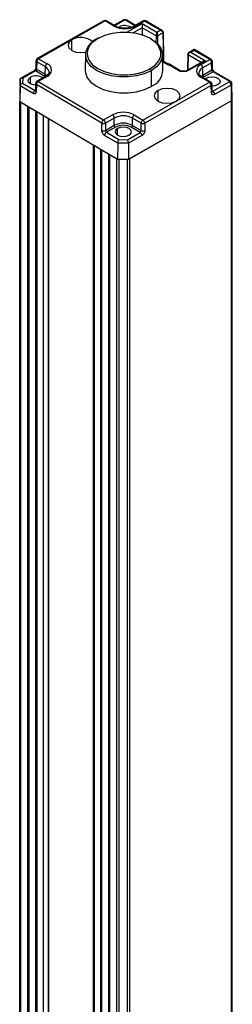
# Model space of a CAD drawing. Header units: millimetres. Extents: x 0 to 1189, y 0 to 841.
# Tile 7 of 12: x 568 to 589, y 279 to 374. Entities that reach past the tile are written whole.
import ezdxf

# ---------------------------------------------------------------- set-up
doc = ezdxf.new("R2010")
doc.units = ezdxf.units.MM

msp = doc.modelspace()

# ---------------------------------------------------------------- linework, layer by layer
at = {"color": 7, "linetype": 'Continuous', "lineweight": 25}
for p, q in [((576.4704, 373.7881), (570.045, 370.1429)), ((576.5938, 373.7748), (570.1683, 370.1296)), ((577.432, 373.2824), (576.5938, 373.7748)), ((577.5586, 373.2938), (576.7204, 373.7862)), ((578.3422, 373.8469), (577.4646, 373.349)), ((579.5339, 373.3475), (578.6878, 373.8445)), ((580.2767, 373.7689), (579.4237, 373.285)), ((580.4, 373.7556), (579.5471, 373.2717)), ((580.1902, 373.515), (581.5921, 372.6915)), ((581.9071, 372.8703), (580.4, 373.7556)), ((582.1428, 372.8176), (580.5266, 373.767)), ((580.1872, 373.1104), (580.187, 372.4132)), ((581.5218, 372.3264), (580.1872, 373.1104)), ((581.5921, 372.6915), (581.9071, 372.8703)), ((582.1922, 372.6291), (581.6573, 372.3257)), ((582.1922, 372.6291), (582.2302, 370.072)), ((582.2751, 370.1348), (582.2209, 372.671)), ((585.1948, 371.0079), (584.6578, 370.7033)), ((585.2072, 370.9316), (584.8921, 370.7529)), ((584.8921, 370.7529), (586.294, 369.9294)), ((586.7143, 370.0463), (585.2072, 370.9316)), ((586.8409, 370.0577), (585.2248, 371.0071)), ((569.9185, 369.9331), (569.8973, 369.2334)), ((569.9901, 369.8279), (569.9689, 369.1283)), ((570.8282, 369.3355), (569.9901, 369.8279)), ((570.1683, 370.1296), (571.0065, 369.6372)), ((574.7073, 370.5285), (574.675, 369.016)), ((582.1744, 369.016), (582.1421, 370.5285)), ((582.1528, 370.0281), (582.2302, 370.072)), ((582.7147, 369.599), (582.1549, 369.9278)), ((582.2751, 369.8572), (582.2751, 370.1338)), ((586.0469, 369.8725), (584.3816, 368.9278)), ((586.294, 369.9294), (584.4537, 368.8854)), ((584.5784, 370.5558), (584.5456, 369.0208)), ((585.8613, 369.5624), (586.7143, 370.0463)), ((586.8895, 369.7428), (586.0365, 369.2589)), ((586.9106, 369.0429), (586.8895, 369.7428)), ((586.9853, 369.1498), (586.9642, 369.8497)), ((569.7338, 368.9634), (568.4599, 368.2407)), ((569.8571, 368.9501), (568.6347, 368.2566)), ((570.7106, 368.4487), (569.8571, 368.9501)), ((569.9689, 369.1283), (570.8176, 368.6297)), ((570.8176, 368.6297), (570.8282, 369.3355)), ((581.0304, 368.9713), (581.0531, 367.4452)), ((582.7465, 369.5357), (582.7108, 369.5154)), ((582.7468, 369.6192), (582.7112, 369.5989)), ((583.8482, 368.8885), (582.7465, 369.5357)), ((583.924, 368.9298), (582.7503, 369.6192)), ((584.4537, 368.8854), (583.8482, 368.8885)), ((584.3967, 368.9316), (583.9077, 368.934)), ((586.047, 368.553), (586.0365, 369.2589)), ((586.047, 368.553), (586.9106, 369.0429)), ((587.0206, 368.8636), (586.1521, 368.3709)), ((588.5842, 367.9451), (587.0206, 368.8636)), ((588.7108, 367.9565), (587.1473, 368.875)), ((568.3857, 368.1171), (568.3534, 366.6108)), ((568.3767, 367.5203), (568.3857, 368.1171)), ((568.6347, 368.2566), (568.6275, 367.7793)), ((568.6275, 367.7793), (569.8288, 367.0737)), ((570.8647, 368.4295), (570.0118, 367.9456)), ((570.9881, 368.4162), (570.1351, 367.9323)), ((570.1351, 367.9323), (576.4494, 364.223)), ((570.8619, 368.4279), (570.8647, 368.4295)), ((580.2556, 364.2038), (586.6811, 367.849)), ((586.6811, 367.849), (585.8429, 368.3414)), ((586.8077, 367.8604), (585.9695, 368.3528)), ((586.2601, 368.1821), (586.3583, 368.2498)), ((586.9923, 366.9872), (588.5834, 367.8898)), ((568.3767, 367.5203), (568.3442, 365.9985)), ((569.6505, 366.772), (568.3767, 367.5203)), ((569.8852, 367.7358), (569.8641, 367.0361)), ((569.9568, 367.6306), (569.9357, 366.931)), ((576.2711, 363.9213), (569.9568, 367.6306)), ((586.8563, 367.5455), (580.4308, 363.9003)), ((586.8774, 366.8456), (586.8563, 367.5455)), ((586.9521, 366.9525), (586.9309, 367.6524)), ((588.7586, 367.5863), (587.1675, 366.6837)), ((588.7586, 367.5863), (588.7813, 366.0588)), ((588.8859, 366.2054), (588.8535, 367.7194)), ((568.3534, 366.6108), (568.3442, 365.9985)), ((568.3442, 365.9985), (577.8065, 360.4399)), ((568.3525, 366.551), (568.3451, 366.0583)), ((568.3451, 231.3291), (568.3451, 365.998)), ((568.4168, 365.9559), (569.1152, 365.5456)), ((568.4168, 365.9559), (568.4168, 231.2266)), ((578.8671, 360.4345), (588.7813, 366.0588)), ((578.9409, 360.4764), (588.7813, 366.0588)), ((588.7813, 366.0588), (588.7813, 231.3296)), ((588.8859, 231.4737), (588.8859, 366.203)), ((569.1152, 365.5456), (569.1152, 230.8164)), ((569.2203, 365.4838), (569.8862, 365.0927)), ((569.2203, 365.4838), (569.2203, 230.7546)), ((569.8862, 365.0927), (569.8862, 230.3634)), ((569.9913, 365.0309), (570.6046, 364.6706)), ((569.9913, 365.0309), (569.9913, 230.3017)), ((570.6046, 364.6706), (570.6046, 229.9414)), ((571.1465, 230.0006), (571.1465, 364.3523)), ((576.4494, 364.223), (577.3023, 364.7069)), ((577.4775, 364.4034), (576.6246, 363.9195)), ((577.488, 363.6975), (577.4775, 364.4034)), ((579.2285, 363.6887), (579.2392, 364.3945)), ((580.0773, 363.9021), (579.2392, 364.3945)), ((579.4174, 364.6962), (580.2556, 364.2038)), ((576.2709, 363.2093), (576.2711, 363.9213)), ((576.6246, 363.9195), (576.6244, 363.2076)), ((576.6244, 363.2076), (577.488, 363.6975)), ((577.5931, 363.5154), (576.7246, 363.0227)), ((576.7246, 363.0227), (577.9259, 362.317)), ((578.7526, 362.3128), (579.975, 363.0063)), ((579.975, 363.0063), (579.1215, 363.5077)), ((579.2285, 363.6887), (580.0772, 363.1902)), ((580.0772, 363.1902), (580.0773, 363.9021)), ((580.4308, 363.9003), (580.4306, 363.1884)), ((577.8201, 361.9727), (576.5463, 362.721)), ((577.9259, 362.317), (578.7526, 362.3128)), ((580.1502, 362.7028), (578.854, 361.9675)), ((575.4457, 361.8267), (575.4457, 227.1802)), ((575.546, 361.7678), (576.1593, 361.4075)), ((575.546, 361.7678), (575.546, 227.0385)), ((576.1593, 361.4075), (576.1593, 226.6783)), ((576.2645, 361.3457), (576.9303, 360.9546)), ((576.2645, 361.3457), (576.2645, 226.6165)), ((577.8201, 361.9727), (577.8065, 360.4399)), ((578.854, 361.9675), (577.8201, 361.9727)), ((578.854, 361.9675), (578.8671, 360.4345)), ((576.9303, 360.9546), (576.9303, 226.2253)), ((577.0355, 360.8928), (577.7339, 360.4825)), ((577.0355, 360.8928), (577.0355, 226.1636)), ((577.7339, 225.7533), (577.7339, 360.4825)), ((577.8065, 360.4399), (578.8671, 360.4345)), ((577.91, 360.4394), (578.7635, 360.4351)), ((577.91, 360.4394), (577.91, 225.7101)), ((578.7635, 225.7058), (578.7635, 360.4351)), ((578.9409, 360.4764), (578.9409, 225.7472))]:
    msp.add_line(p, q, dxfattribs=at)
at = {"color": 8, "linetype": 'Continuous', "lineweight": 25}
for p, q in [((578.4655, 373.8336), (577.5367, 373.3067)), ((579.4596, 373.3054), (578.5612, 373.8331)), ((578.7101, 372.6754), (580.1902, 373.515)), ((580.1872, 373.1104), (579.3166, 372.6166)), ((573.3869, 370.9194), (573.3869, 371.9488)), ((581.5218, 372.3264), (581.5123, 371.6974)), ((581.6573, 372.3257), (581.6688, 371.5502)), ((582.7108, 369.5154), (582.1568, 369.8409)), ((582.2302, 370.072), (582.2302, 369.8836)), ((584.6058, 370.5146), (584.5836, 369.0424)), ((585.8699, 369.7721), (584.6058, 370.5146)), ((569.3981, 367.6821), (569.3884, 368.3353)), ((570.7972, 368.3912), (570.7106, 368.4487)), ((586.1521, 368.3709), (586.0511, 368.3049)), ((586.3602, 368.1233), (586.3583, 368.2498)), ((569.8288, 367.0737), (569.8659, 367.0947)), ((581.7102, 366.0298), (581.7102, 367.0592)), ((586.9503, 367.0119), (586.9923, 366.9872)), ((571.0996, 364.3799), (571.0996, 229.9389)), ((571.1031, 364.3778), (571.1031, 229.9409)), ((577.809, 362.7411), (577.7993, 363.3943))]:
    msp.add_line(p, q, dxfattribs=at)
at = {"color": 7, "linetype": 'Continuous', "lineweight": 25, "flags": 128}
for points in [[(581.7292, 371.3988), (581.462, 371.7029), (580.9694, 372.066), (580.3491, 372.3567), (579.6324, 372.5604), (578.8551, 372.6669), (578.0562, 372.671), (577.2758, 372.5723), (576.553, 372.3758), (575.9241, 372.0914)], [(573.3869, 371.9488), (573.1124, 371.716), (573.0131, 371.4404), (573.1041, 371.1638), (573.3715, 370.9283), (573.7746, 370.7698), (574.2521, 370.7125), (574.7313, 370.765), (574.7352, 370.7659)], [(581.0304, 368.9713), (580.3751, 368.6749), (579.6219, 368.4702), (578.8087, 368.3674), (577.9762, 368.3716), (577.1663, 368.4826), (576.4194, 368.6949), (575.7731, 368.9978), (575.2597, 369.3761), (574.9051, 369.8109), (574.7269, 370.2804), (574.7342, 370.7609), (574.9265, 371.2285), (575.2942, 371.6597), (575.819, 372.0328)], [(580.9537, 372.0751), (581.0763, 372.0063), (581.5897, 371.628), (581.9443, 371.1932), (582.1225, 370.7237), (582.1152, 370.2432), (581.9229, 369.7756), (581.5552, 369.3444), (581.0304, 368.9713)], [(574.8805, 370.3865), (575.0471, 369.9591), (575.3874, 369.5419), (575.88, 369.1788), (576.5003, 368.8881), (577.217, 368.6844), (577.9943, 368.5778), (578.7932, 368.5738), (579.5736, 368.6725), (580.2964, 368.869), (580.9253, 369.1534)], [(574.675, 369.016), (574.6948, 368.7657), (574.8745, 368.2922), (575.2322, 367.8536), (575.75, 367.472), (576.4019, 367.1664), (577.1553, 366.9523), (577.9723, 366.8403), (578.812, 366.8361), (579.6323, 366.9398), (580.392, 367.1463), (581.0531, 367.4452)], [(569.8799, 367.5586), (569.6324, 367.5934), (569.3787, 367.6931), (569.2104, 367.8413), (569.1531, 368.0153), (569.2156, 368.1888), (569.3884, 368.3353)], [(586.3583, 368.2498), (586.615, 368.3469), (586.9165, 368.38), (587.217, 368.3439), (587.4707, 368.2442), (587.639, 368.096), (587.6963, 367.9219), (587.6338, 367.7484), (587.461, 367.602)], [(581.7102, 367.0592), (581.4357, 366.8265), (581.3364, 366.5508), (581.4274, 366.2742), (581.6948, 366.0388), (582.0979, 365.8803), (582.5754, 365.823), (583.0546, 365.8755), (583.4625, 366.0298)], [(583.4625, 366.0298), (583.737, 366.2626), (583.8363, 366.5382), (583.7453, 366.8149), (583.4779, 367.0503), (583.0748, 367.2088), (582.5973, 367.2661), (582.1181, 367.2136), (581.7102, 367.0592)], [(587.461, 367.602), (587.2043, 367.5048), (586.9364, 367.472)], [(577.7993, 363.3943), (577.6265, 363.2478), (577.564, 363.0743), (577.6213, 362.9003), (577.7896, 362.7521), (578.0433, 362.6523), (578.3438, 362.6163), (578.6453, 362.6493), (578.902, 362.7465)], [(578.902, 362.7465), (579.0748, 362.8929), (579.1373, 363.0664), (579.08, 363.2405), (578.9117, 363.3887), (578.658, 363.4884), (578.3575, 363.5245), (578.056, 363.4914), (577.7993, 363.3943)]]:
    msp.add_lwpolyline(points, dxfattribs=at)
at = {"color": 8, "linetype": 'Continuous', "lineweight": 25, "flags": 128}
for points in [[(580.9253, 369.1534), (581.4289, 369.5114), (581.7818, 369.9252), (581.9663, 370.3739), (581.9733, 370.8351), (581.8023, 371.2856), (581.7292, 371.3988)], [(570.8176, 368.6297), (570.969, 368.5213), (570.9841, 368.5076)], [(585.8642, 368.4211), (585.8923, 368.4461), (586.047, 368.553)]]:
    msp.add_lwpolyline(points, dxfattribs=at)
at = {"color": 7, "linetype": 'Continuous', "lineweight": 25}
for centre, radius, start, end in [((576.5938, 373.5706), 0.25, 59.567798, 119.566201), ((578.5129, 373.741), 0.104, 62.319592, 117.103111), ((580.4, 373.5515), 0.25, 59.567798, 119.566201), ((578.4998, 375.318), 2.2987, 242.319592, 297.103111), ((578.4967, 372.1617), 1.1665, 59.133689, 118.093224), ((574.244, 370.4231), 1.7499, 48.989611, 119.325818), ((575.8828, 372.0419), 0.0645, 50.125112, 188.142346), ((570.1683, 369.9255), 0.25, 119.566201, 178.268197), ((570.3717, 369.8059), 0.3823, 122.141177, 176.700348), ((582.203, 370.1388), 0.0721, 292.136074, 356.82149), ((582.2028, 370.1391), 0.0725, 292.24225, 355.769349), ((586.5019, 369.7214), 0.3881, 3.159957, 56.833803), ((586.7143, 369.8421), 0.25, 1.731276, 59.567798), ((571.2099, 369.3135), 0.3823, 122.141177, 176.700348), ((570.7655, 369.0302), 0.6531, 289.923259, 68.344591), ((580.7979, 368.9585), 0.2329, 3.159957, 56.833803), ((580.3381, 369.1413), 1.8406, 292.859406, 356.098158), ((586.0839, 368.9484), 0.6531, 109.923259, 248.344591), ((585.649, 369.2375), 0.3881, 3.159957, 56.833803), ((569.9354, 367.3471), 1.1295, 54.878228, 118.968965), ((570.1351, 367.7282), 0.25, 119.566201, 178.268197), ((570.3385, 367.6086), 0.3823, 122.141177, 176.700348), ((570.5886, 368.6429), 0.2294, 302.141177, 356.700348), ((586.2795, 368.5658), 0.2329, 183.159957, 236.833803), ((586.4687, 367.5241), 0.3881, 3.159957, 56.833803), ((586.6811, 367.6448), 0.25, 1.731276, 59.567798), ((588.5733, 367.9176), 0.0295, 289.923259, 68.344591), ((588.371, 367.5649), 0.3881, 3.159957, 56.833803), ((570.0322, 366.7499), 0.3823, 122.141177, 176.700348), ((586.7799, 366.6623), 0.3881, 3.159957, 56.833803), ((588.7178, 366.2148), 0.1683, 292.136074, 356.82149), ((588.7172, 366.2154), 0.1692, 292.24225, 355.769349), ((578.3496, 362.6606), 2.2987, 62.319592, 117.103111), ((576.6528, 363.8993), 0.3823, 122.141177, 176.700348), ((576.2371, 363.8981), 0.3881, 3.159957, 56.833803), ((577.09, 364.382), 0.3881, 3.159957, 56.833803), ((578.3498, 362.6991), 1.9145, 62.319592, 117.103111), ((579.6208, 364.3725), 0.3823, 122.141177, 176.700348), ((580.459, 363.8801), 0.3823, 122.141177, 176.700348), ((580.0433, 363.879), 0.3881, 3.159957, 56.833803), ((576.4494, 363.5633), 0.3965, 243.236446, 296.186257), ((576.4496, 364.2753), 0.3965, 243.236446, 296.186257), ((576.928, 362.699), 0.3823, 122.141177, 176.700348), ((578.3498, 362.0136), 1.8916, 62.319592, 117.103111), ((577.7205, 363.7103), 0.2329, 183.159957, 236.833803), ((578.3499, 362.0367), 1.6611, 62.319592, 117.103111), ((578.9995, 363.7019), 0.2294, 302.141177, 356.700348), ((579.7627, 362.6814), 0.3881, 3.159957, 56.833803), ((580.2557, 363.5441), 0.3965, 243.236446, 296.186257), ((580.2559, 364.2561), 0.3965, 243.236446, 296.186257)]:
    msp.add_arc(centre, radius, start, end, dxfattribs=at)
at = {"color": 8, "linetype": 'Continuous', "lineweight": 25}
for centre, radius, start, end in [((576.5208, 373.6772), 0.1218, 53.233083, 114.449136), ((576.6668, 373.6732), 0.1251, 64.602146, 125.706197), ((578.3926, 373.736), 0.1218, 53.233083, 114.449136), ((578.6342, 373.7316), 0.1251, 64.602146, 125.706197), ((580.3271, 373.658), 0.1218, 53.233083, 114.449136), ((580.473, 373.654), 0.1251, 64.602146, 125.706197), ((577.5052, 373.1802), 0.1257, 65.613157, 125.614992), ((579.4737, 373.1709), 0.1247, 53.959023, 113.305099), ((576.4893, 370.5736), 1.6196, 110.423766, 186.632889), ((570.0425, 369.9406), 0.1242, 183.467652, 245.045237), ((570.0954, 370.032), 0.1218, 53.233083, 114.449136), ((586.7869, 369.9486), 0.1217, 63.669145, 126.639197), ((586.8415, 369.8558), 0.1228, 292.983446, 357.142916), ((569.7842, 368.8525), 0.1218, 53.233083, 114.449136), ((570.0213, 369.2409), 0.1242, 183.467652, 245.045237), ((570.581, 368.7826), 0.6057, 3.787663, 65.907922), ((586.2602, 368.7062), 0.5962, 112.029234, 177.899949), ((586.8627, 369.1559), 0.1228, 292.983446, 357.142916), ((587.0933, 368.7659), 0.1217, 63.669145, 126.639197), ((570.0622, 367.8347), 0.1218, 53.233083, 114.449136), ((570.9151, 368.3186), 0.1218, 53.233083, 114.449136), ((585.9159, 368.2398), 0.1251, 64.602146, 125.706197), ((586.754, 367.7474), 0.1251, 64.602146, 125.706197), ((588.6568, 367.8474), 0.1217, 63.63395, 126.642658), ((569.9881, 367.0436), 0.1242, 183.467652, 245.045237), ((570.0093, 367.7433), 0.1242, 183.467652, 245.045237), ((586.8083, 367.6585), 0.1228, 292.983446, 357.142916), ((586.8295, 366.9587), 0.1228, 292.983446, 357.142916), ((588.6969, 367.7308), 0.157, 293.113926, 355.87942)]:
    msp.add_arc(centre, radius, start, end, dxfattribs=at)
at = {"color": 7, "linetype": 'Continuous', "lineweight": 25}
for points, knots in [([(578.6878, 373.8445), (578.659, 373.8582), (578.5978, 373.8872), (578.4887, 373.8951), (578.4004, 373.877), (578.3541, 373.8531), (578.3422, 373.8469)], [0, 0, 0, 0, 0.2652878, 0.5639408, 0.8877335, 1, 1, 1, 1]), ([(580.1902, 373.515), (580.1898, 373.4836), (580.189, 373.4212), (580.188, 373.3111), (580.1875, 373.2211), (580.1872, 373.1597), (580.1872, 373.1262), (580.1872, 373.1104)], [0, 0, 0, 0, 0.3098304, 0.6155817, 0.7585041, 0.8858772, 1, 1, 1, 1]), ([(579.4237, 373.285), (579.371, 373.258), (579.2152, 373.1781), (578.8772, 373.0871), (578.4312, 373.0565), (577.9915, 373.1121), (577.7064, 373.2113), (577.5832, 373.2801), (577.5586, 373.2938)], [0, 0, 0, 0, 0.1066626, 0.3148137, 0.5257483, 0.7376494, 0.9475346, 1, 1, 1, 1]), ([(581.5921, 372.6915), (581.5838, 372.6692), (581.5673, 372.6246), (581.5482, 372.5445), (581.5359, 372.4761), (581.5285, 372.4231), (581.5233, 372.3718), (581.5223, 372.3413), (581.5218, 372.3264)], [0, 0, 0, 0, 0.2497092, 0.4991704, 0.6296049, 0.7496947, 0.8769346, 1, 1, 1, 1]), ([(581.5921, 372.6915), (581.5997, 372.6691), (581.6151, 372.6244), (581.6328, 372.5433), (581.6447, 372.4728), (581.6517, 372.4187), (581.6561, 372.3685), (581.6569, 372.3397), (581.6573, 372.3257)], [0, 0, 0, 0, 0.249734, 0.4992199, 0.6355162, 0.7634841, 0.8844543, 1, 1, 1, 1]), ([(581.9071, 372.8703), (581.9414, 372.863), (582.01, 372.8484), (582.0884, 372.8026), (582.1386, 372.756), (582.1681, 372.7158), (582.1879, 372.673), (582.1908, 372.6436), (582.1922, 372.6291)], [0, 0, 0, 0, 0.2497092, 0.4991704, 0.6296049, 0.7496947, 0.8769346, 1, 1, 1, 1]), ([(582.1934, 372.7074), (582.192, 372.7213), (582.1891, 372.7495), (582.1691, 372.7865), (582.1398, 372.8188), (582.1136, 372.8343), (582.1, 372.8423)], [0, 0, 0, 0, 0.2457685, 0.4997817, 0.7396612, 1, 1, 1, 1]), ([(582.1934, 372.7074), (582.2012, 372.7018), (582.2167, 372.6906), (582.2231, 372.6687), (582.2161, 372.6466), (582.2002, 372.635), (582.1922, 372.6291)], [0, 0, 0, 0, 0.2500171, 0.5, 0.7499829, 1, 1, 1, 1]), ([(581.6573, 372.3257), (581.6473, 372.3213), (581.6274, 372.3127), (581.5893, 372.3091), (581.5513, 372.3131), (581.5316, 372.3219), (581.5218, 372.3264)], [0, 0, 0, 0, 0.2500171, 0.5, 0.7499829, 1, 1, 1, 1]), ([(584.6058, 370.5146), (584.598, 370.5206), (584.5825, 370.5324), (584.5761, 370.5545), (584.5832, 370.5763), (584.5991, 370.5873), (584.607, 370.5929)], [0, 0, 0, 0, 0.25001712, 0.5, 0.74998288, 1, 1, 1, 1]), ([(584.8921, 370.7529), (584.8577, 370.7459), (584.7889, 370.7321), (584.7094, 370.6866), (584.6578, 370.639), (584.6284, 370.5979), (584.6098, 370.5559), (584.6071, 370.5282), (584.6058, 370.5146)], [0, 0, 0, 0, 0.249734, 0.4992199, 0.6355162, 0.7634841, 0.8844543, 1, 1, 1, 1]), ([(584.7, 370.7269), (584.6864, 370.719), (584.6604, 370.7038), (584.6312, 370.6718), (584.6113, 370.635), (584.6084, 370.6068), (584.607, 370.5929)], [0, 0, 0, 0, 0.260437, 0.5002186, 0.754277, 1, 1, 1, 1]), ([(585.2552, 370.9891), (585.2478, 370.9926), (585.2332, 370.9996), (585.209, 371.0023), (585.1849, 370.9998), (585.1703, 370.9931), (585.1628, 370.9897)], [0, 0, 0, 0, 0.2546391, 0.5013828, 0.7473934, 1, 1, 1, 1]), ([(586.294, 369.9294), (586.2444, 369.9273), (586.1559, 369.9236), (586.0814, 369.8855), (586.0487, 369.8687)], [0, 0, 0, 0, 0.5603016, 1, 1, 1, 1]), ([(569.8973, 369.2334), (569.8942, 369.2084), (569.8879, 369.1584), (569.8499, 369.0781), (569.7963, 369.0071), (569.7546, 368.9779), (569.7338, 368.9634)], [0, 0, 0, 0, 0.2498337, 0.4996472, 0.7496743, 1, 1, 1, 1]), ([(569.9689, 369.1283), (569.9678, 369.1183), (569.9656, 369.099), (569.9555, 369.0683), (569.942, 369.0397), (569.9212, 369.0069), (569.8924, 368.9735), (569.8683, 368.9575), (569.8571, 368.9501)], [0, 0, 0, 0, 0.154222, 0.3001559, 0.4377981, 0.5671456, 0.7999903, 1, 1, 1, 1]), ([(571.18, 368.8237), (571.1816, 368.8169), (571.1952, 368.7588), (571.1359, 368.6498), (570.9984, 368.509), (570.8874, 368.443), (570.8647, 368.4295)], [0, 0, 0, 0, 0.0581819, 0.4923326, 0.8961713, 1, 1, 1, 1]), ([(582.7108, 369.5154), (582.7112, 369.5417), (582.712, 369.589), (582.7127, 369.5935), (582.713, 369.5955)], [0, 0, 0, 0, 0.5544182, 1, 1, 1, 1]), ([(582.7465, 369.5357), (582.7469, 369.5619), (582.7477, 369.6092), (582.7483, 369.6137), (582.7486, 369.6157)], [0, 0, 0, 0, 0.5544182, 1, 1, 1, 1]), ([(583.8482, 368.8885), (583.8634, 368.9072), (583.8855, 368.9344), (583.9024, 368.9293), (583.9076, 368.9277)], [0, 0, 0, 0, 0.6889985, 1, 1, 1, 1]), ([(584.4537, 368.8854), (584.4391, 368.9043), (584.418, 368.9317), (584.4017, 368.9268), (584.3967, 368.9253)], [0, 0, 0, 0, 0.6889985, 1, 1, 1, 1]), ([(585.9695, 368.3528), (585.9247, 368.382), (585.7941, 368.4673), (585.6812, 368.6097), (585.6752, 368.6938), (585.6726, 368.7307)], [0, 0, 0, 0, 0.2266794, 0.6612852, 1, 1, 1, 1]), ([(587.0206, 368.8636), (587.0097, 368.8711), (586.9859, 368.8874), (586.9576, 368.9211), (586.9372, 368.9541), (586.9239, 368.9829), (586.9139, 369.0136), (586.9117, 369.033), (586.9106, 369.0429)], [0, 0, 0, 0, 0.2000097, 0.4328544, 0.5622019, 0.6998441, 0.845778, 1, 1, 1, 1]), ([(587.1473, 368.875), (587.1267, 368.8899), (587.0856, 368.9196), (587.0324, 368.9918), (586.9948, 369.0735), (586.9885, 369.1244), (586.9853, 369.1499)], [0, 0, 0, 0, 0.2496703, 0.499478, 0.7495042, 1, 1, 1, 1]), ([(568.3767, 367.5203), (568.3789, 367.5395), (568.3837, 367.5796), (568.4167, 367.6421), (568.471, 367.7028), (568.5442, 367.7535), (568.6003, 367.7709), (568.6275, 367.7793)], [0, 0, 0, 0, 0.1702239, 0.3556085, 0.5510556, 0.7823536, 1, 1, 1, 1]), ([(568.3857, 368.1171), (568.3879, 368.1352), (568.3926, 368.1731), (568.4255, 368.2198), (568.4793, 368.2546), (568.552, 368.2705), (568.6077, 368.2611), (568.6347, 368.2566)], [0, 0, 0, 0, 0.1702239, 0.3556085, 0.5510556, 0.7823536, 1, 1, 1, 1]), ([(588.8532, 367.7197), (588.8489, 367.7532), (588.8407, 367.8168), (588.7881, 367.9008), (588.7373, 367.9374), (588.7108, 367.9565)], [0, 0, 0, 0, 0.3493365, 0.6611104, 1, 1, 1, 1]), ([(569.9357, 366.931), (569.9295, 366.8881), (569.9165, 366.799), (569.8391, 366.7353), (569.7446, 366.7273), (569.681, 366.7575), (569.6505, 366.772)], [0, 0, 0, 0, 0.2705005, 0.5623965, 0.7895311, 1, 1, 1, 1]), ([(587.1675, 366.6837), (587.1274, 366.6667), (587.044, 366.6313), (586.9476, 366.6646), (586.8899, 366.7415), (586.8814, 366.8118), (586.8774, 366.8456)], [0, 0, 0, 0, 0.2704633, 0.5623481, 0.7895009, 1, 1, 1, 1]), ([(576.5463, 362.721), (576.5071, 362.7497), (576.4255, 362.8096), (576.3334, 362.9517), (576.2799, 363.0929), (576.2738, 363.1715), (576.2709, 363.2093)], [0, 0, 0, 0, 0.2704633, 0.5623481, 0.7895009, 1, 1, 1, 1]), ([(576.6244, 363.2076), (576.6247, 363.1971), (576.6254, 363.1769), (576.6334, 363.1451), (576.645, 363.1154), (576.6636, 363.0813), (576.6904, 363.0467), (576.7138, 363.0303), (576.7246, 363.0227)], [0, 0, 0, 0, 0.154222, 0.3001559, 0.4377981, 0.5671456, 0.7999903, 1, 1, 1, 1]), ([(579.975, 363.0063), (579.986, 363.0138), (580.0099, 363.03), (580.0371, 363.0643), (580.0561, 363.0982), (580.0679, 363.1278), (580.0761, 363.1595), (580.0768, 363.1798), (580.0772, 363.1902)], [0, 0, 0, 0, 0.20000967, 0.43285441, 0.5622019, 0.69984408, 0.84577801, 1, 1, 1, 1]), ([(580.4306, 363.1884), (580.4257, 363.1391), (580.4154, 363.0366), (580.3399, 362.8846), (580.2457, 362.7676), (580.1812, 362.7239), (580.1502, 362.7028)], [0, 0, 0, 0, 0.2705005, 0.5623965, 0.7895311, 1, 1, 1, 1]), ([(577.8201, 361.9727), (577.8211, 361.9927), (577.8231, 362.0344), (577.837, 362.1081), (577.8599, 362.1872), (577.8908, 362.2629), (577.9144, 362.2993), (577.9259, 362.317)], [0, 0, 0, 0, 0.1702239, 0.3556085, 0.5510556, 0.7823536, 1, 1, 1, 1]), ([(578.854, 361.9675), (578.853, 361.9875), (578.8511, 362.0293), (578.8378, 362.1031), (578.8158, 362.1824), (578.7863, 362.2583), (578.7636, 362.295), (578.7526, 362.3128)], [0, 0, 0, 0, 0.17022387, 0.35560853, 0.55105565, 0.78235362, 1, 1, 1, 1])]:
    msp.add_open_spline(points, degree=3, knots=knots, dxfattribs=at)
at = {"color": 8, "linetype": 'Continuous', "lineweight": 25}
for points, knots in [([(582.1, 372.8423), (582.0705, 372.8539), (582.0114, 372.8771), (581.9419, 372.8725), (581.9071, 372.8703)], [0, 0, 0, 0, 0.4997516, 1, 1, 1, 1]), ([(584.8921, 370.7529), (584.8575, 370.7555), (584.7883, 370.7608), (584.7294, 370.7382), (584.7, 370.7269)], [0, 0, 0, 0, 0.5002484, 1, 1, 1, 1]), ([(585.2072, 370.9316), (585.1996, 370.9486), (585.1843, 370.9825), (585.169, 370.9956), (585.1627, 370.9889), (585.1621, 370.9882)], [0, 0, 0, 0, 0.4731347, 0.9457995, 1, 1, 1, 1]), ([(585.2072, 370.9316), (585.2154, 370.9486), (585.2318, 370.9824), (585.2485, 370.995), (585.2554, 370.9883), (585.2562, 370.9875)], [0, 0, 0, 0, 0.4681352, 0.9358054, 1, 1, 1, 1]), ([(569.8288, 367.0737), (569.8397, 367.0685), (569.8634, 367.0574), (569.8907, 367.0586), (569.9038, 367.0668), (569.9077, 367.0693)], [0, 0, 0, 0, 0.3758658, 0.8134366, 1, 1, 1, 1]), ([(586.9117, 366.9838), (586.9158, 366.9812), (586.9292, 366.9728), (586.9571, 366.9712), (586.9811, 366.9822), (586.9923, 366.9872)], [0, 0, 0, 0, 0.1908774, 0.6261275, 1, 1, 1, 1])]:
    msp.add_open_spline(points, degree=3, knots=knots, dxfattribs=at)

doc.saveas('drawing.dxf')
